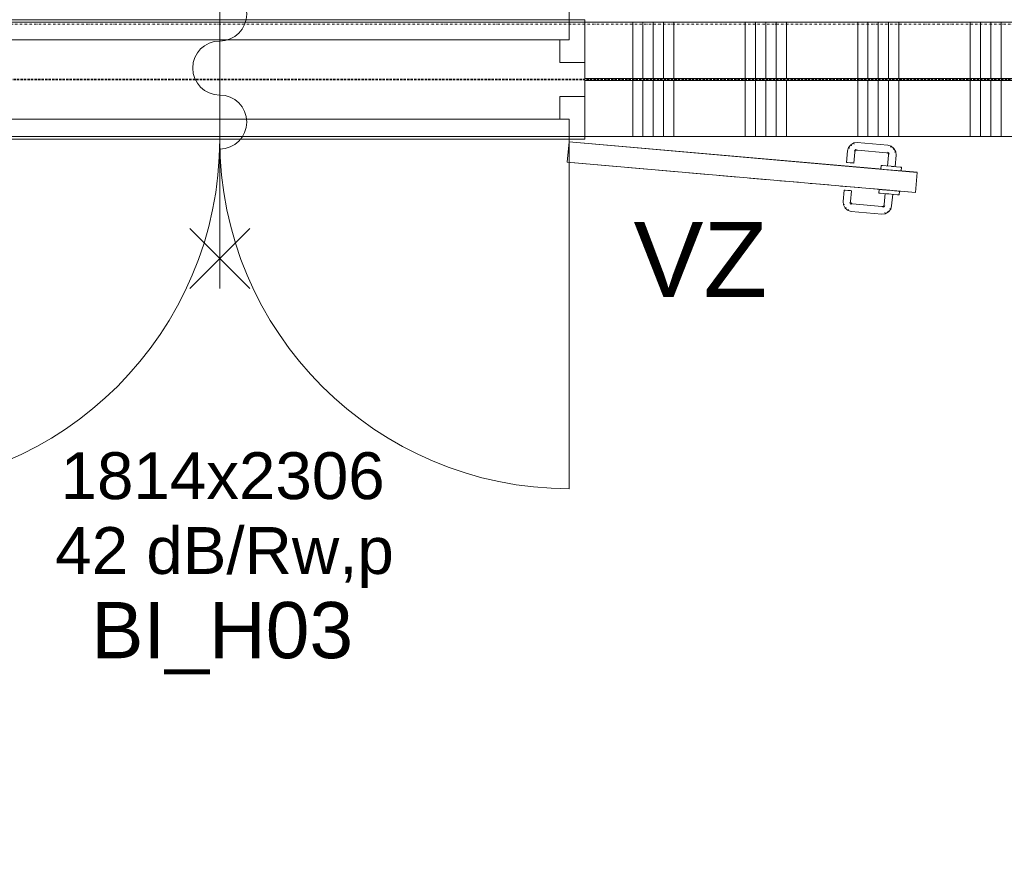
# Model space of a CAD drawing. Extents: x 0 to 92550, y 0 to 59400.
# Tile 19 of 87: x 30994 to 33620, y 25920 to 28162. Entities that reach past the tile are written whole.
import ezdxf
from ezdxf.xclip import XClip

# ---------------------------------------------------------------- set-up
doc = ezdxf.new("R2010")
doc.units = 0
doc.header["$MEASUREMENT"] = 0
doc.header["$XCLIPFRAME"] = 0
for name, pattern in [('Streep-punt fijn', [1251.000023, 626.000023, -312.5, 0, -312.5]), ('Streeplijn grof', [937.5, 625, -312.5]), ('Wipeout_Contour', [100000, 0, -100000])]:
    doc.linetypes.add(name, pattern=pattern)
for name, color, linetype in [('ZZ 22 Binnenwand metal stud', 7, 'Continuous'), ('ZZ 72 Vaste inrichting', 7, 'Continuous'), ('ZZ A Stramien', 7, 'Continuous'), ('ZZ Aankleding 2D tek', 7, 'Continuous'), ('ZZ B Bouwbesluitlijnen', 7, 'Continuous'), ('ZZ Info_tekst Bouwbesluit', 7, 'Continuous'), ('ZZ Zone Gebruiksruimten', 7, 'Continuous')]:
    doc.layers.add(name, color=color, linetype=linetype)
doc.styles.add('GENERATED_STYLE_1', font='arial.ttf')

# ---------------------------------------------------------------- blocks, each defined once
blk = doc.blocks.new('*X26')
at = {"layer": 'ZZ 22 Binnenwand metal stud', "color": 7, "linetype": 'Continuous', "lineweight": 5, "ltscale": 0.01}
for p, q in [((32629.1, 28005), (32629.1, 28155)), ((32656.6, 28005), (32656.6, 28155)), ((32684, 28005), (32684, 28155)), ((32711.4, 28005), (32711.4, 28155)), ((32738.9, 28005), (32738.9, 28155)), ((32929.1, 28005), (32929.1, 28155)), ((32956.6, 28005), (32956.6, 28155)), ((32984, 28005), (32984, 28155)), ((33011.4, 28005), (33011.4, 28155)), ((33038.9, 28005), (33038.9, 28155)), ((33229.1, 28005), (33229.1, 28155)), ((33256.6, 28005), (33256.6, 28155)), ((33284, 28005), (33284, 28155)), ((33311.4, 28005), (33311.4, 28155)), ((33338.9, 28005), (33338.9, 28155)), ((33529.1, 28005), (33529.1, 28155)), ((33556.6, 28005), (33556.6, 28155)), ((33584, 28005), (33584, 28155)), ((33611.4, 28005), (33611.4, 28155))]:
    blk.add_line(p, q, dxfattribs=at)
blk = doc.blocks.new('*X31')
at = {"layer": 'ZZ 22 Binnenwand metal stud', "color": 7, "linetype": 'Continuous', "lineweight": 5, "ltscale": 0.01}
for p, q in [((32629.1, 27898.3), (32629.1, 28000)), ((32656.6, 27898.3), (32656.6, 28000)), ((32684, 27898.3), (32684, 28000)), ((32711.4, 27898.3), (32711.4, 28000)), ((32738.9, 27898.3), (32738.9, 28000)), ((32929.1, 27898.3), (32929.1, 28000)), ((32956.6, 27898.3), (32956.6, 28000)), ((32984, 27898.3), (32984, 28000)), ((33011.4, 27898.3), (33011.4, 28000)), ((33038.9, 27898.3), (33038.9, 28000)), ((33229.1, 27898.3), (33229.1, 28000)), ((33256.6, 27898.3), (33256.6, 28000)), ((33284, 27898.3), (33284, 28000)), ((33311.4, 27898.3), (33311.4, 28000)), ((33338.9, 27898.3), (33338.9, 28000)), ((33529.1, 27898.3), (33529.1, 28000)), ((33556.6, 27898.3), (33556.6, 28000)), ((33584, 27898.3), (33584, 28000)), ((33611.4, 27898.3), (33611.4, 28000)), ((32629.1, 27850), (32629.1, 27898.3)), ((32656.6, 27850), (32656.6, 27898.3)), ((32684, 27850), (32684, 27898.3)), ((32711.4, 27850), (32711.4, 27898.3)), ((32738.9, 27850), (32738.9, 27898.3)), ((32929.1, 27850), (32929.1, 27898.3)), ((32956.6, 27850), (32956.6, 27898.3)), ((32984, 27850), (32984, 27898.3)), ((33011.4, 27850), (33011.4, 27898.3)), ((33038.9, 27850), (33038.9, 27898.3)), ((33229.1, 27850), (33229.1, 27898.3)), ((33256.6, 27850), (33256.6, 27898.3)), ((33284, 27850), (33284, 27898.3)), ((33311.4, 27850), (33311.4, 27898.3)), ((33338.9, 27850), (33338.9, 27898.3)), ((33529.1, 27850), (33529.1, 27898.3)), ((33556.6, 27850), (33556.6, 27898.3)), ((33584, 27850), (33584, 27898.3)), ((33611.4, 27850), (33611.4, 27898.3))]:
    blk.add_line(p, q, dxfattribs=at)
blk = doc.blocks.new('Drawing_1_1', base_point=(5738.9, 6500))
at = {"layer": 'ZZ 22 Binnenwand metal stud', "color": 7, "linetype": 'Continuous', "lineweight": 9, "ltscale": 0.01}
for p, q in [((32459.9, 28162), (32459.9, 29094)), ((31527.9, 27445), (31527.9, 28765)), ((31527.9, 28162), (30595.9, 28162)), ((31527.9, 28108), (31527.9, 28162)), ((31527.9, 28162), (32459.9, 28162)), ((31527.9, 28108), (31527.9, 28162)), ((32459.9, 28108), (32459.9, 28162)), ((32459.9, 28162), (32501.9, 28162)), ((32459.9, 28162), (32459.9, 28108)), ((32501.9, 28162), (32501.9, 28048)), ((30595.9, 28108), (31527.9, 28108)), ((32459.9, 28108), (31527.9, 28108)), ((32434.9, 28048), (32434.9, 28108)), ((32434.9, 28108), (32459.9, 28108)), ((32501.9, 28048), (32434.9, 28048)), ((32434.9, 27957), (32434.9, 27897)), ((32501.9, 27957), (32434.9, 27957)), ((32501.9, 27843), (32501.9, 27957)), ((30595.9, 27897), (31527.9, 27897)), ((31527.9, 27897), (31527.9, 27843)), ((32459.9, 27897), (31527.9, 27897)), ((31527.9, 27897), (31527.9, 27843)), ((32434.9, 27897), (32459.9, 27897)), ((32459.9, 27897), (32459.9, 27843)), ((32459.9, 27843), (32459.9, 27897)), ((31527.9, 27843), (30595.9, 27843)), ((31527.9, 27843), (32459.9, 27843)), ((32459.9, 27843), (32459.9, 26911)), ((32459.9, 27843), (32501.9, 27843)), ((31607.9, 27605), (31447.9, 27445)), ((31447.9, 27605), (31607.9, 27445))]:
    blk.add_line(p, q, dxfattribs=at)
at = {"layer": 'ZZ 22 Binnenwand metal stud', "color": 7, "linetype": 'Continuous', "lineweight": 15, "ltscale": 0.01}
for p, q in [((32501.9, 28155), (32501.9, 28048)), ((32501.9, 28155), (32501.9, 28048)), ((32501.9, 28005), (32501.9, 28155)), ((32501.9, 28048), (32501.9, 28005)), ((40250.9, 28005), (32501.9, 28005)), ((40250.9, 28000), (32501.9, 28000)), ((32501.9, 28000), (32501.9, 27850)), ((32501.9, 27957), (32501.9, 28000)), ((32501.9, 27850), (32501.9, 27957)), ((32501.9, 27850), (32501.9, 27957))]:
    blk.add_line(p, q, dxfattribs=at)
at = {"layer": 'ZZ 22 Binnenwand metal stud', "color": 7, "linetype": 'Continuous', "lineweight": 5, "ltscale": 0.01}
for p, q in [((32501.9, 28005), (32501.9, 28000)), ((32501.9, 28000), (32501.9, 28005))]:
    blk.add_line(p, q, dxfattribs=at)
at = {"layer": 'ZZ 22 Binnenwand metal stud', "color": 7, "linetype": 'Continuous', "lineweight": 15, "ltscale": 0.01, "flags": 128}
for points in [[(40250.9, 28155), (32501.9, 28155)], [(32501.9, 27850), (40250.9, 27850)]]:
    blk.add_lwpolyline(points, dxfattribs=at)
at = {"layer": 'ZZ 22 Binnenwand metal stud', "color": 7, "linetype": 'Continuous', "lineweight": 9, "ltscale": 0.01}
for centre, radius, start, end in [((31527.9, 28177), 72, 270, 90), ((31527.9, 28033), 72, 90, 270), ((31527.9, 27889), 72, 270, 90), ((30595.9, 27843), 932, 270, 0), ((32459.9, 27843), 932, 180, 270)]:
    blk.add_arc(centre, radius, start, end, dxfattribs=at)
at = {"layer": 'ZZ A Stramien', "color": 7, "linetype": 'Streep-punt fijn', "lineweight": 9, "ltscale": 0.01}
blk.add_line((8788.9, 28150), (61238.9, 28150), dxfattribs=at)
at = {"layer": 'ZZ Aankleding 2D tek', "color": 7, "linetype": 'Continuous', "lineweight": 9, "ltscale": 0.01}
for p, q in [((32454.6, 27782.2), (32459.3, 27836)), ((32459.3, 27836.1), (33123, 27778.1)), ((32454.5, 27782.1), (32504.4, 27777.8)), ((32535.5, 27775), (32585.4, 27770.7)), ((32616.6, 27768), (32666.4, 27763.6)), ((32697.6, 27760.9), (32747.4, 27756.5)), ((32778.6, 27753.8), (32828.4, 27749.4)), ((33387.7, 27754.8), (33383, 27701)), ((32859.6, 27746.7), (32909.4, 27742.3)), ((32940.6, 27739.6), (32990.4, 27735.2)), ((33021.6, 27732.5), (33071.4, 27728.2)), ((33102.6, 27725.4), (33118.2, 27724.1)), ((33118.2, 27724.1), (33152.4, 27721.1))]:
    blk.add_line(p, q, dxfattribs=at)
at = {"layer": 'ZZ B Bouwbesluitlijnen', "color": 1, "linetype": 'Streeplijn grof', "lineweight": 35, "ltscale": 0.01, "flags": 128}
for points in [[(28371.4, 28002.5), (50708.9, 28002.5)], [(50708.9, 28002.5), (28371.4, 28002.5)]]:
    blk.add_lwpolyline(points, dxfattribs=at)
at = {"layer": 'ZZ Zone Gebruiksruimten', "color": 255, "linetype": 'Continuous', "lineweight": 0, "ltscale": 0.01, "flags": 128}
for points in [[(17000, 39659.4), (12206.7, 36538.1), (14763.8, 32611.2), (14833.4, 32656.5), (20245.5, 24345.3), (20175.9, 24300), (20808.1, 23329.2), (28218.9, 28155), (34488.9, 28155), (34488.9, 35720), (20523.9, 35720), (20523.9, 36470), (18473.9, 36470), (18473.9, 38530), (17735.5, 38530)], [(44953.9, 27850), (28582.9, 27850), (28582.9, 11845), (44953.9, 11845)]]:
    blk.add_lwpolyline(points, close=True, dxfattribs=at)
at = {"layer": 'ZZ 72 Vaste inrichting', "color": 7, "linetype": 'Continuous', "lineweight": 25, "ltscale": 0.01}
for name in ['*X26', '*X31']:
    blk.add_blockref(name, (0, 0), dxfattribs=at)
at = {"layer": 'ZZ 22 Binnenwand metal stud', "color": 7, "linetype": 'Continuous', "lineweight": 5, "attachment_point": 7, "style": 'GENERATED_STYLE_1'}
for s, insert, char_height in [('\\A1;{\\pql;\\fArial|b0|i0|c0|p0;\\W1.000000;1814x2306}', (31103.6, 26881.4), 125), ('\\A1;{\\pql;\\fArial|b0|i0|c0|p0;\\W1.000000;42 dB/Rw,p}', (31089.5, 26645.9), 125), ('\\A1;{\\pql;\\fArial|b0|i0|c0|p0;\\W1.000000;BI_H03}', (31184.8, 26415.5), 150)]:
    blk.add_mtext(s, dxfattribs=dict(at, insert=insert, char_height=char_height))
at = {"layer": 'ZZ Info_tekst Bouwbesluit', "color": 7, "linetype": 'Continuous', "lineweight": 5, "insert": (32809.9, 27522.4), "char_height": 200, "attachment_point": 5, "style": 'GENERATED_STYLE_1'}
blk.add_mtext('\\A1;{\\pqc;\\fArial|b0|i0|c0|p0;\\W1.000000;VZ}', dxfattribs=at)
at = {"color": 254, "linetype": 'Wipeout_Contour', "lineweight": 0, "ltscale": 173413.306689}
blk.add_wipeout([(33291.1, 27763.4), (33294.7, 27763), (33295.5, 27772.8), (33291.9, 27773.1)], dxfattribs=at).dxf.layer = 'ZZ Aankleding 2D tek'
at = {"color": 254, "linetype": 'Wipeout_Contour', "lineweight": 0, "ltscale": 173503.943007}
blk.add_wipeout([(33332.3, 27769.6), (33318.8, 27770.8), (33318, 27761), (33331.4, 27759.8)], dxfattribs=at).dxf.layer = 'ZZ Aankleding 2D tek'
at = {"color": 254, "linetype": 'Wipeout_Contour', "lineweight": 0, "ltscale": 173232.921727}
blk.add_wipeout([(33285.5, 27699.6), (33289.1, 27699.3), (33290, 27709), (33286.4, 27709.4)], dxfattribs=at).dxf.layer = 'ZZ Aankleding 2D tek'
at = {"color": 254, "linetype": 'Wipeout_Contour', "lineweight": 0, "ltscale": 173323.652373}
blk.add_wipeout([(33325.9, 27696.1), (33326.7, 27705.8), (33313.3, 27707), (33312.4, 27697.2)], dxfattribs=at).dxf.layer = 'ZZ Aankleding 2D tek'
at = {"color": 254, "linetype": 'Wipeout_Contour', "lineweight": 0, "ltscale": 173432.456725}
blk.add_wipeout([(33295.5, 27772.8), (33294.7, 27763), (33304.5, 27762.2), (33305.4, 27771.9)], dxfattribs=at).dxf.layer = 'ZZ Aankleding 2D tek'
at = {"color": 254, "linetype": 'Wipeout_Contour', "lineweight": 0, "ltscale": 173537.129124}
blk.add_wipeout([(33331.4, 27759.8), (33341.3, 27759), (33342.1, 27768.7), (33332.3, 27769.6)], dxfattribs=at).dxf.layer = 'ZZ Aankleding 2D tek'
at = {"color": 254, "linetype": 'Wipeout_Contour', "lineweight": 0, "ltscale": 173252.091703}
blk.add_wipeout([(33290, 27709), (33289.1, 27699.3), (33299, 27698.4), (33299.8, 27708.2)], dxfattribs=at).dxf.layer = 'ZZ Aankleding 2D tek'
at = {"color": 254, "linetype": 'Wipeout_Contour', "lineweight": 0, "ltscale": 173356.873004}
blk.add_wipeout([(33325.9, 27696.1), (33335.7, 27695.2), (33336.6, 27705), (33326.7, 27705.8)], dxfattribs=at).dxf.layer = 'ZZ Aankleding 2D tek'
at = {"layer": 'ZZ Aankleding 2D tek', "color": 7, "linetype": 'Continuous', "lineweight": 9, "ltscale": 0.01}
for p, q in [((33291.1, 27763.4), (33291.1, 27763.3)), ((33285.5, 27699.5), (33285.5, 27699.6))]:
    blk.add_line(p, q, dxfattribs=at)
at = {"color": 254, "linetype": 'Wipeout_Contour', "lineweight": 0, "ltscale": 173465.630249}
blk.add_wipeout([(33318.8, 27770.8), (33305.4, 27771.9), (33304.5, 27762.2), (33318, 27761)], dxfattribs=at).dxf.layer = 'ZZ Aankleding 2D tek'
at = {"color": 254, "linetype": 'Wipeout_Contour', "lineweight": 0, "ltscale": 173556.291839}
blk.add_wipeout([(33341.3, 27759), (33344.9, 27758.6), (33345.7, 27768.4), (33342.1, 27768.7)], dxfattribs=at).dxf.layer = 'ZZ Aankleding 2D tek'
at = {"color": 254, "linetype": 'Wipeout_Contour', "lineweight": 0, "ltscale": 173285.299752}
blk.add_wipeout([(33299.8, 27708.2), (33299, 27698.4), (33312.4, 27697.2), (33313.3, 27707)], dxfattribs=at).dxf.layer = 'ZZ Aankleding 2D tek'
at = {"color": 254, "linetype": 'Wipeout_Contour', "lineweight": 0, "ltscale": 173376.055643}
blk.add_wipeout([(33336.6, 27705), (33335.7, 27695.2), (33339.3, 27694.9), (33340.2, 27704.7)], dxfattribs=at).dxf.layer = 'ZZ Aankleding 2D tek'
at = {"layer": 'ZZ Aankleding 2D tek', "color": 7, "linetype": 'Continuous', "lineweight": 9, "ltscale": 0.01}
for p, q in [((33291.9, 27773.1), (33291.1, 27763.4)), ((33292, 27773.2), (33291.9, 27773.1)), ((33292, 27773.2), (33295.6, 27772.9)), ((33345.7, 27768.4), (33344.9, 27758.6)), ((33344.9, 27758.6), (33344.9, 27758.5)), ((33345.7, 27768.5), (33345.7, 27768.4)), ((33285.5, 27699.6), (33286.4, 27709.4)), ((33286.4, 27709.4), (33286.4, 27709.5)), ((33339.3, 27694.9), (33340.2, 27704.7)), ((33340.2, 27704.7), (33340.2, 27704.8)), ((33335.7, 27695.1), (33339.3, 27694.8)), ((33339.3, 27694.8), (33339.3, 27694.9))]:
    blk.add_line(p, q, dxfattribs=at)
at = {"color": 254, "linetype": 'Wipeout_Contour', "lineweight": 0, "ltscale": 173515.783926}
blk.add_wipeout([(33311.4, 27800.6), (33308.9, 27771.7), (33311.8, 27771.5), (33314.4, 27800.7)], dxfattribs=at).dxf.layer = 'ZZ Aankleding 2D tek'
at = {"color": 254, "linetype": 'Wipeout_Contour', "lineweight": 0, "ltscale": 173225.108593}
blk.add_wipeout([(33299.9, 27669.1), (33302.8, 27668.6), (33305.4, 27697.8), (33302.4, 27698)], dxfattribs=at).dxf.layer = 'ZZ Aankleding 2D tek'
at = {"layer": 'ZZ Aankleding 2D tek', "color": 7, "linetype": 'Continuous', "lineweight": 9, "ltscale": 0.01}
blk.add_line((33285.5, 27699.5), (33289.1, 27699.2), dxfattribs=at)
at = {"color": 254, "linetype": 'Wipeout_Contour', "lineweight": 0, "ltscale": 173530.670498}
blk.add_wipeout([(33314.4, 27800.7), (33311.8, 27771.5), (33318.8, 27770.9), (33321.5, 27800.7)], dxfattribs=at).dxf.layer = 'ZZ Aankleding 2D tek'
at = {"color": 254, "linetype": 'Wipeout_Contour', "lineweight": 0, "ltscale": 173238.633155}
blk.add_wipeout([(33302.8, 27668.6), (33309.8, 27667.3), (33312.4, 27697.1), (33305.4, 27697.8)], dxfattribs=at).dxf.layer = 'ZZ Aankleding 2D tek'
at = {"layer": 'ZZ Aankleding 2D tek', "color": 7, "linetype": 'Continuous', "lineweight": 9, "ltscale": 0.01}
blk.add_line((33295.6, 27772.9), (33305.4, 27772), dxfattribs=at)
at = {"color": 254, "linetype": 'Wipeout_Contour', "lineweight": 0, "ltscale": 173551.713386}
blk.add_wipeout([(33321.5, 27800.7), (33318.8, 27770.9), (33325.9, 27770.2), (33328.6, 27800.8)], dxfattribs=at).dxf.layer = 'ZZ Aankleding 2D tek'
at = {"color": 254, "linetype": 'Wipeout_Contour', "lineweight": 0, "ltscale": 173257.747797}
blk.add_wipeout([(33312.4, 27697.1), (33309.8, 27667.3), (33316.8, 27665.9), (33319.4, 27696.5)], dxfattribs=at).dxf.layer = 'ZZ Aankleding 2D tek'
at = {"layer": 'ZZ Aankleding 2D tek', "color": 7, "linetype": 'Continuous', "lineweight": 9, "ltscale": 0.01}
blk.add_line((33289.1, 27699.2), (33298.9, 27698.3), dxfattribs=at)
at = {"color": 254, "linetype": 'Wipeout_Contour', "lineweight": 0, "ltscale": 173566.586306}
blk.add_wipeout([(33328.6, 27800.8), (33325.9, 27770.2), (33328.8, 27770), (33331.5, 27800.9)], dxfattribs=at).dxf.layer = 'ZZ Aankleding 2D tek'
at = {"color": 254, "linetype": 'Wipeout_Contour', "lineweight": 0, "ltscale": 173271.255835}
blk.add_wipeout([(33319.4, 27696.5), (33316.8, 27665.9), (33319.7, 27665.4), (33322.4, 27696.3)], dxfattribs=at).dxf.layer = 'ZZ Aankleding 2D tek'
at = {"color": 254, "linetype": 'Wipeout_Contour', "lineweight": 0, "ltscale": 173178.738579}
blk.add_wipeout([(33299.9, 27669.1), (33299.1, 27666.3), (33301.8, 27665), (33302.8, 27668.6)], dxfattribs=at).dxf.layer = 'ZZ Aankleding 2D tek'
at = {"layer": 'ZZ Aankleding 2D tek', "color": 7, "linetype": 'Continuous', "lineweight": 9, "ltscale": 0.01}
for p, q in [((33305.4, 27772), (33318.8, 27770.9)), ((33318.8, 27770.9), (33332.3, 27769.7)), ((33332.3, 27769.7), (33342.1, 27768.8)), ((33342.1, 27768.8), (33345.7, 27768.5)), ((33264.6, 27711.3), (33314.5, 27706.9)), ((33333.1, 27705.3), (33383, 27700.9)), ((33298.9, 27698.3), (33312.4, 27697.1)), ((33312.4, 27697.1), (33325.8, 27696)), ((33325.8, 27696), (33335.7, 27695.1))]:
    blk.add_line(p, q, dxfattribs=at)
at = {"color": 254, "linetype": 'Wipeout_Contour', "lineweight": 0, "ltscale": 173560.435026}
blk.add_wipeout([(33311.1, 27803.5), (33311.4, 27800.6), (33314.4, 27800.7), (33313.9, 27804.4)], dxfattribs=at).dxf.layer = 'ZZ Aankleding 2D tek'
at = {"color": 254, "linetype": 'Wipeout_Contour', "lineweight": 0, "ltscale": 173189.162685}
blk.add_wipeout([(33301.8, 27665), (33308.1, 27661.6), (33309.8, 27667.3), (33302.8, 27668.6)], dxfattribs=at).dxf.layer = 'ZZ Aankleding 2D tek'
at = {"color": 254, "linetype": 'Wipeout_Contour', "lineweight": 0, "ltscale": 173577.571453}
blk.add_wipeout([(33320.8, 27806.6), (33313.9, 27804.4), (33314.4, 27800.7), (33321.5, 27800.7)], dxfattribs=at).dxf.layer = 'ZZ Aankleding 2D tek'
at = {"color": 254, "linetype": 'Wipeout_Contour', "lineweight": 0, "ltscale": 173203.772367}
blk.add_wipeout([(33309.8, 27667.3), (33308.1, 27661.6), (33314.5, 27658.3), (33316.8, 27665.9)], dxfattribs=at).dxf.layer = 'ZZ Aankleding 2D tek'
at = {"color": 254, "linetype": 'Wipeout_Contour', "lineweight": 0, "ltscale": 173601.976891}
blk.add_wipeout([(33320.8, 27806.6), (33321.5, 27800.7), (33328.6, 27800.8), (33327.7, 27808.7)], dxfattribs=at).dxf.layer = 'ZZ Aankleding 2D tek'
at = {"color": 254, "linetype": 'Wipeout_Contour', "lineweight": 0, "ltscale": 173214.036403}
blk.add_wipeout([(33316.8, 27665.9), (33314.5, 27658.3), (33317.2, 27656.9), (33319.7, 27665.4)], dxfattribs=at).dxf.layer = 'ZZ Aankleding 2D tek'
at = {"color": 254, "linetype": 'Wipeout_Contour', "lineweight": 0, "ltscale": 173565.105353}
blk.add_wipeout([(33310.2, 27805.1), (33311.1, 27803.5), (33313.9, 27804.4), (33312.5, 27807.1)], dxfattribs=at).dxf.layer = 'ZZ Aankleding 2D tek'
at = {"color": 254, "linetype": 'Wipeout_Contour', "lineweight": 0, "ltscale": 173619.29438}
blk.add_wipeout([(33330.5, 27809.6), (33327.7, 27808.7), (33328.6, 27800.8), (33331.5, 27800.9)], dxfattribs=at).dxf.layer = 'ZZ Aankleding 2D tek'
at = {"color": 254, "linetype": 'Wipeout_Contour', "lineweight": 0, "ltscale": 173168.552262}
blk.add_wipeout([(33299.1, 27666.3), (33297.9, 27664.9), (33299.8, 27662.6), (33301.8, 27665)], dxfattribs=at).dxf.layer = 'ZZ Aankleding 2D tek'
at = {"color": 254, "linetype": 'Wipeout_Contour', "lineweight": 0, "ltscale": 173584.708359}
blk.add_wipeout([(33318, 27811.7), (33312.5, 27807.1), (33313.9, 27804.4), (33320.8, 27806.6)], dxfattribs=at).dxf.layer = 'ZZ Aankleding 2D tek'
at = {"color": 254, "linetype": 'Wipeout_Contour', "lineweight": 0, "ltscale": 173172.590899}
blk.add_wipeout([(33299.8, 27662.6), (33304.5, 27657.1), (33308.1, 27661.6), (33301.8, 27665)], dxfattribs=at).dxf.layer = 'ZZ Aankleding 2D tek'
at = {"color": 254, "linetype": 'Wipeout_Contour', "lineweight": 0, "ltscale": 173612.501219}
blk.add_wipeout([(33323.5, 27816.3), (33318, 27811.7), (33320.8, 27806.6), (33327.7, 27808.7)], dxfattribs=at).dxf.layer = 'ZZ Aankleding 2D tek'
at = {"color": 254, "linetype": 'Wipeout_Contour', "lineweight": 0, "ltscale": 173178.18294}
blk.add_wipeout([(33308.1, 27661.6), (33304.5, 27657.1), (33309.1, 27651.5), (33314.5, 27658.3)], dxfattribs=at).dxf.layer = 'ZZ Aankleding 2D tek'
at = {"color": 254, "linetype": 'Wipeout_Contour', "lineweight": 0, "ltscale": 173632.174786}
blk.add_wipeout([(33325.8, 27818.2), (33323.5, 27816.3), (33327.7, 27808.7), (33330.5, 27809.6)], dxfattribs=at).dxf.layer = 'ZZ Aankleding 2D tek'
at = {"color": 254, "linetype": 'Wipeout_Contour', "lineweight": 0, "ltscale": 173182.046988}
blk.add_wipeout([(33314.5, 27658.3), (33309.1, 27651.5), (33311, 27649.3), (33317.2, 27656.9)], dxfattribs=at).dxf.layer = 'ZZ Aankleding 2D tek'
at = {"color": 254, "linetype": 'Wipeout_Contour', "lineweight": 0, "ltscale": 173565.213357}
blk.add_wipeout([(33310.1, 27809), (33308.7, 27806.3), (33310.2, 27805.1), (33312.5, 27807.1)], dxfattribs=at).dxf.layer = 'ZZ Aankleding 2D tek'
at = {"color": 254, "linetype": 'Wipeout_Contour', "lineweight": 0, "ltscale": 173158.927392}
blk.add_wipeout([(33297.9, 27664.9), (33296.3, 27664), (33297.2, 27661.1), (33299.8, 27662.6)], dxfattribs=at).dxf.layer = 'ZZ Aankleding 2D tek'
at = {"color": 254, "linetype": 'Wipeout_Contour', "lineweight": 0, "ltscale": 173584.832879}
blk.add_wipeout([(33310.1, 27809), (33312.5, 27807.1), (33318, 27811.7), (33313.4, 27815.4)], dxfattribs=at).dxf.layer = 'ZZ Aankleding 2D tek'
at = {"color": 254, "linetype": 'Wipeout_Contour', "lineweight": 0, "ltscale": 173155.170855}
blk.add_wipeout([(33297.2, 27661.1), (33299.4, 27654.3), (33304.5, 27657.1), (33299.8, 27662.6)], dxfattribs=at).dxf.layer = 'ZZ Aankleding 2D tek'
at = {"color": 254, "linetype": 'Wipeout_Contour', "lineweight": 0, "ltscale": 173612.537517}
blk.add_wipeout([(33316.8, 27821.8), (33313.4, 27815.4), (33318, 27811.7), (33323.5, 27816.3)], dxfattribs=at).dxf.layer = 'ZZ Aankleding 2D tek'
at = {"color": 254, "linetype": 'Wipeout_Contour', "lineweight": 0, "ltscale": 173149.714202}
blk.add_wipeout([(33299.4, 27654.3), (33301.5, 27647.4), (33309.1, 27651.5), (33304.5, 27657.1)], dxfattribs=at).dxf.layer = 'ZZ Aankleding 2D tek'
at = {"layer": 'ZZ Aankleding 2D tek', "color": 7, "linetype": 'Continuous', "lineweight": 9, "ltscale": 0.01}
for p, q in [((33328.8, 27770), (33331.5, 27800.9)), ((33322.4, 27696.3), (33319.7, 27665.4))]:
    blk.add_line(p, q, dxfattribs=at)
at = {"color": 254, "linetype": 'Wipeout_Contour', "lineweight": 0, "ltscale": 173632.108328}
blk.add_wipeout([(33318.2, 27824.4), (33316.8, 27821.8), (33323.5, 27816.3), (33325.8, 27818.2)], dxfattribs=at).dxf.layer = 'ZZ Aankleding 2D tek'
at = {"color": 254, "linetype": 'Wipeout_Contour', "lineweight": 0, "ltscale": 173145.764817}
blk.add_wipeout([(33309.1, 27651.5), (33301.5, 27647.4), (33302.4, 27644.5), (33311, 27649.3)], dxfattribs=at).dxf.layer = 'ZZ Aankleding 2D tek'
at = {"layer": 'ZZ Aankleding 2D tek', "color": 7, "linetype": 'Continuous', "lineweight": 9, "ltscale": 0.01}
blk.add_line((33319.7, 27665.4), (33317.2, 27656.9), dxfattribs=at)
at = {"color": 254, "linetype": 'Wipeout_Contour', "lineweight": 0, "ltscale": 173560.59517}
blk.add_wipeout([(33306.5, 27810), (33306, 27807.1), (33308.7, 27806.3), (33310.1, 27809)], dxfattribs=at).dxf.layer = 'ZZ Aankleding 2D tek'
at = {"color": 254, "linetype": 'Wipeout_Contour', "lineweight": 0, "ltscale": 173148.453505}
blk.add_wipeout([(33296.3, 27664), (33293.4, 27663.7), (33293.5, 27660.7), (33297.2, 27661.1)], dxfattribs=at).dxf.layer = 'ZZ Aankleding 2D tek'
at = {"color": 254, "linetype": 'Wipeout_Contour', "lineweight": 0, "ltscale": 173577.821407}
blk.add_wipeout([(33307.8, 27817), (33306.5, 27810), (33310.1, 27809), (33313.4, 27815.4)], dxfattribs=at).dxf.layer = 'ZZ Aankleding 2D tek'
at = {"color": 254, "linetype": 'Wipeout_Contour', "lineweight": 0, "ltscale": 173138.358669}
blk.add_wipeout([(33297.2, 27661.1), (33293.5, 27660.7), (33293.5, 27653.6), (33299.4, 27654.3)], dxfattribs=at).dxf.layer = 'ZZ Aankleding 2D tek'
at = {"color": 254, "linetype": 'Wipeout_Contour', "lineweight": 0, "ltscale": 173602.046175}
blk.add_wipeout([(33309.1, 27824), (33307.8, 27817), (33313.4, 27815.4), (33316.8, 27821.8)], dxfattribs=at).dxf.layer = 'ZZ Aankleding 2D tek'
at = {"color": 254, "linetype": 'Wipeout_Contour', "lineweight": 0, "ltscale": 173123.876546}
blk.add_wipeout([(33299.4, 27654.3), (33293.5, 27653.6), (33293.6, 27646.5), (33301.5, 27647.4)], dxfattribs=at).dxf.layer = 'ZZ Aankleding 2D tek'
at = {"color": 254, "linetype": 'Wipeout_Contour', "lineweight": 0, "ltscale": 173619.121031}
blk.add_wipeout([(33309.7, 27826.9), (33309.1, 27824), (33316.8, 27821.8), (33318.2, 27824.4)], dxfattribs=at).dxf.layer = 'ZZ Aankleding 2D tek'
at = {"color": 254, "linetype": 'Wipeout_Contour', "lineweight": 0, "ltscale": 173031.501106}
blk.add_wipeout([(33215.1, 27667.6), (33293.5, 27660.7), (33293.4, 27663.7), (33215.7, 27670.5)], dxfattribs=at).dxf.layer = 'ZZ Aankleding 2D tek'
at = {"color": 254, "linetype": 'Wipeout_Contour', "lineweight": 0, "ltscale": 173113.560043}
blk.add_wipeout([(33293.6, 27646.5), (33293.6, 27643.6), (33302.4, 27644.5), (33301.5, 27647.4)], dxfattribs=at).dxf.layer = 'ZZ Aankleding 2D tek'
at = {"layer": 'ZZ Aankleding 2D tek', "color": 7, "linetype": 'Continuous', "lineweight": 9, "ltscale": 0.01}
for p, q in [((33323.5, 27816.3), (33325.8, 27818.2)), ((33330.5, 27809.6), (33325.8, 27818.2)), ((33327.7, 27808.7), (33330.5, 27809.6)), ((33331.5, 27800.9), (33330.5, 27809.6)), ((33309.1, 27651.5), (33311, 27649.3)), ((33317.2, 27656.9), (33311, 27649.3)), ((33314.5, 27658.3), (33317.2, 27656.9))]:
    blk.add_line(p, q, dxfattribs=at)
at = {"color": 254, "linetype": 'Wipeout_Contour', "lineweight": 0, "ltscale": 173445.827969}
blk.add_wipeout([(33228.2, 27816.9), (33228.2, 27813.9), (33306, 27807.1), (33306.5, 27810)], dxfattribs=at).dxf.layer = 'ZZ Aankleding 2D tek'
at = {"color": 254, "linetype": 'Wipeout_Contour', "lineweight": 0, "ltscale": 173017.415606}
blk.add_wipeout([(33213.8, 27660.6), (33293.5, 27653.6), (33293.5, 27660.7), (33215.1, 27667.6)], dxfattribs=at).dxf.layer = 'ZZ Aankleding 2D tek'
at = {"color": 254, "linetype": 'Wipeout_Contour', "lineweight": 0, "ltscale": 173459.950537}
blk.add_wipeout([(33307.8, 27817), (33228.1, 27824), (33228.2, 27816.9), (33306.5, 27810)], dxfattribs=at).dxf.layer = 'ZZ Aankleding 2D tek'
at = {"color": 254, "linetype": 'Wipeout_Contour', "lineweight": 0, "ltscale": 172997.504375}
blk.add_wipeout([(33212.5, 27653.6), (33293.6, 27646.5), (33293.5, 27653.6), (33213.8, 27660.6)], dxfattribs=at).dxf.layer = 'ZZ Aankleding 2D tek'
at = {"layer": 'ZZ Aankleding 2D tek', "color": 7, "linetype": 'Continuous', "lineweight": 9, "ltscale": 0.01}
for p, q in [((33308.9, 27771.7), (33311.4, 27800.6)), ((33311.4, 27800.6), (33311.1, 27803.5)), ((33302.4, 27698), (33299.9, 27669.1))]:
    blk.add_line(p, q, dxfattribs=at)
at = {"color": 254, "linetype": 'Wipeout_Contour', "lineweight": 0, "ltscale": 173479.918184}
blk.add_wipeout([(33309.1, 27824), (33228.1, 27831.1), (33228.1, 27824), (33307.8, 27817)], dxfattribs=at).dxf.layer = 'ZZ Aankleding 2D tek'
at = {"color": 254, "linetype": 'Wipeout_Contour', "lineweight": 0, "ltscale": 172916.462613}
blk.add_wipeout([(33211.5, 27668.6), (33215.1, 27667.6), (33215.7, 27670.5), (33212.9, 27671.3)], dxfattribs=at).dxf.layer = 'ZZ Aankleding 2D tek'
at = {"color": 254, "linetype": 'Wipeout_Contour', "lineweight": 0, "ltscale": 172983.430883}
blk.add_wipeout([(33212, 27650.7), (33293.6, 27643.6), (33293.6, 27646.5), (33212.5, 27653.6)], dxfattribs=at).dxf.layer = 'ZZ Aankleding 2D tek'
at = {"layer": 'ZZ Aankleding 2D tek', "color": 7, "linetype": 'Continuous', "lineweight": 9, "ltscale": 0.01}
for p, q in [((33308.7, 27806.3), (33306, 27807.1)), ((33308.7, 27806.3), (33310.1, 27809)), ((33310.2, 27805.1), (33308.7, 27806.3)), ((33310.2, 27805.1), (33312.5, 27807.1)), ((33311.1, 27803.5), (33310.2, 27805.1)), ((33311.1, 27803.5), (33313.9, 27804.4)), ((33296.3, 27664), (33293.4, 27663.7)), ((33297.9, 27664.9), (33296.3, 27664)), ((33296.3, 27664), (33297.2, 27661.1)), ((33299.1, 27666.3), (33297.9, 27664.9)), ((33297.9, 27664.9), (33299.8, 27662.6)), ((33299.9, 27669.1), (33299.1, 27666.3)), ((33299.1, 27666.3), (33301.8, 27665)), ((33311, 27649.3), (33302.4, 27644.5)), ((33302.4, 27644.5), (33293.6, 27643.6)), ((33301.5, 27647.4), (33302.4, 27644.5))]:
    blk.add_line(p, q, dxfattribs=at)
at = {"color": 254, "linetype": 'Wipeout_Contour', "lineweight": 0, "ltscale": 173494.034401}
blk.add_wipeout([(33228, 27834), (33228.1, 27831.1), (33309.1, 27824), (33309.7, 27826.9)], dxfattribs=at).dxf.layer = 'ZZ Aankleding 2D tek'
at = {"color": 254, "linetype": 'Wipeout_Contour', "lineweight": 0, "ltscale": 172899.248298}
blk.add_wipeout([(33208.2, 27662.2), (33213.8, 27660.6), (33215.1, 27667.6), (33211.5, 27668.6)], dxfattribs=at).dxf.layer = 'ZZ Aankleding 2D tek'
at = {"layer": 'ZZ Aankleding 2D tek', "color": 7, "linetype": 'Continuous', "lineweight": 9, "ltscale": 0.01}
for p, q in [((33318.2, 27824.4), (33309.7, 27826.9)), ((33316.8, 27821.8), (33318.2, 27824.4)), ((33325.8, 27818.2), (33318.2, 27824.4))]:
    blk.add_line(p, q, dxfattribs=at)
at = {"color": 254, "linetype": 'Wipeout_Contour', "lineweight": 0, "ltscale": 173329.155927}
blk.add_wipeout([(33224.5, 27816.5), (33225.4, 27813.6), (33228.2, 27813.9), (33228.2, 27816.9)], dxfattribs=at).dxf.layer = 'ZZ Aankleding 2D tek'
at = {"color": 254, "linetype": 'Wipeout_Contour', "lineweight": 0, "ltscale": 172875.042463}
blk.add_wipeout([(33204.9, 27655.8), (33212.5, 27653.6), (33213.8, 27660.6), (33208.2, 27662.2)], dxfattribs=at).dxf.layer = 'ZZ Aankleding 2D tek'
at = {"color": 254, "linetype": 'Wipeout_Contour', "lineweight": 0, "ltscale": 173339.317608}
blk.add_wipeout([(33228.1, 27824), (33222.3, 27823.3), (33224.5, 27816.5), (33228.2, 27816.9)], dxfattribs=at).dxf.layer = 'ZZ Aankleding 2D tek'
at = {"color": 254, "linetype": 'Wipeout_Contour', "lineweight": 0, "ltscale": 172857.982512}
blk.add_wipeout([(33203.5, 27653.2), (33212, 27650.7), (33212.5, 27653.6), (33204.9, 27655.8)], dxfattribs=at).dxf.layer = 'ZZ Aankleding 2D tek'
at = {"color": 254, "linetype": 'Wipeout_Contour', "lineweight": 0, "ltscale": 173353.898607}
blk.add_wipeout([(33220.1, 27830.2), (33222.3, 27823.3), (33228.1, 27824), (33228.1, 27831.1)], dxfattribs=at).dxf.layer = 'ZZ Aankleding 2D tek'
at = {"color": 254, "linetype": 'Wipeout_Contour', "lineweight": 0, "ltscale": 172911.833875}
blk.add_wipeout([(33209.2, 27670.5), (33211.5, 27668.6), (33212.9, 27671.3), (33211.5, 27672.4)], dxfattribs=at).dxf.layer = 'ZZ Aankleding 2D tek'
at = {"color": 254, "linetype": 'Wipeout_Contour', "lineweight": 0, "ltscale": 173364.288265}
blk.add_wipeout([(33219.2, 27833.1), (33220.1, 27830.2), (33228.1, 27831.1), (33228, 27834)], dxfattribs=at).dxf.layer = 'ZZ Aankleding 2D tek'
at = {"color": 254, "linetype": 'Wipeout_Contour', "lineweight": 0, "ltscale": 173318.699121}
blk.add_wipeout([(33224.5, 27816.5), (33221.8, 27815), (33223.7, 27812.7), (33225.4, 27813.6)], dxfattribs=at).dxf.layer = 'ZZ Aankleding 2D tek'
at = {"color": 254, "linetype": 'Wipeout_Contour', "lineweight": 0, "ltscale": 172892.218441}
blk.add_wipeout([(33203.7, 27665.9), (33208.2, 27662.2), (33211.5, 27668.6), (33209.2, 27670.5)], dxfattribs=at).dxf.layer = 'ZZ Aankleding 2D tek'
at = {"color": 254, "linetype": 'Wipeout_Contour', "lineweight": 0, "ltscale": 173322.532926}
blk.add_wipeout([(33222.3, 27823.3), (33217.2, 27820.5), (33221.8, 27815), (33224.5, 27816.5)], dxfattribs=at).dxf.layer = 'ZZ Aankleding 2D tek'
at = {"color": 254, "linetype": 'Wipeout_Contour', "lineweight": 0, "ltscale": 172864.520272}
blk.add_wipeout([(33198.1, 27661.3), (33204.9, 27655.8), (33208.2, 27662.2), (33203.7, 27665.9)], dxfattribs=at).dxf.layer = 'ZZ Aankleding 2D tek'
at = {"color": 254, "linetype": 'Wipeout_Contour', "lineweight": 0, "ltscale": 173328.105006}
blk.add_wipeout([(33220.1, 27830.2), (33212.5, 27826), (33217.2, 27820.5), (33222.3, 27823.3)], dxfattribs=at).dxf.layer = 'ZZ Aankleding 2D tek'
at = {"color": 254, "linetype": 'Wipeout_Contour', "lineweight": 0, "ltscale": 172844.954621}
blk.add_wipeout([(33195.8, 27659.3), (33203.5, 27653.2), (33204.9, 27655.8), (33198.1, 27661.3)], dxfattribs=at).dxf.layer = 'ZZ Aankleding 2D tek'
at = {"color": 254, "linetype": 'Wipeout_Contour', "lineweight": 0, "ltscale": 173332.140479}
blk.add_wipeout([(33210.6, 27828.3), (33212.5, 27826), (33220.1, 27830.2), (33219.2, 27833.1)], dxfattribs=at).dxf.layer = 'ZZ Aankleding 2D tek'
at = {"color": 254, "linetype": 'Wipeout_Contour', "lineweight": 0, "ltscale": 172911.933288}
blk.add_wipeout([(33207.7, 27673.2), (33209.2, 27670.5), (33211.5, 27672.4), (33210.6, 27674.1)], dxfattribs=at).dxf.layer = 'ZZ Aankleding 2D tek'
at = {"color": 254, "linetype": 'Wipeout_Contour', "lineweight": 0, "ltscale": 173309.073627}
blk.add_wipeout([(33221.8, 27815), (33219.9, 27812.6), (33222.6, 27811.2), (33223.7, 27812.7)], dxfattribs=at).dxf.layer = 'ZZ Aankleding 2D tek'
at = {"color": 254, "linetype": 'Wipeout_Contour', "lineweight": 0, "ltscale": 172892.327409}
blk.add_wipeout([(33207.7, 27673.2), (33200.8, 27671), (33203.7, 27665.9), (33209.2, 27670.5)], dxfattribs=at).dxf.layer = 'ZZ Aankleding 2D tek'
at = {"color": 254, "linetype": 'Wipeout_Contour', "lineweight": 0, "ltscale": 173305.112024}
blk.add_wipeout([(33217.2, 27820.5), (33213.5, 27816), (33219.9, 27812.6), (33221.8, 27815)], dxfattribs=at).dxf.layer = 'ZZ Aankleding 2D tek'
at = {"color": 254, "linetype": 'Wipeout_Contour', "lineweight": 0, "ltscale": 172864.531164}
blk.add_wipeout([(33194, 27668.9), (33198.1, 27661.3), (33203.7, 27665.9), (33200.8, 27671)], dxfattribs=at).dxf.layer = 'ZZ Aankleding 2D tek'
at = {"layer": 'ZZ Aankleding 2D tek', "color": 7, "linetype": 'Continuous', "lineweight": 9, "ltscale": 0.01}
blk.add_line((33293.6, 27643.6), (33212, 27650.7), dxfattribs=at)
at = {"color": 254, "linetype": 'Wipeout_Contour', "lineweight": 0, "ltscale": 173299.635432}
blk.add_wipeout([(33212.5, 27826), (33207.1, 27819.3), (33213.5, 27816), (33217.2, 27820.5)], dxfattribs=at).dxf.layer = 'ZZ Aankleding 2D tek'
at = {"color": 254, "linetype": 'Wipeout_Contour', "lineweight": 0, "ltscale": 172844.855732}
blk.add_wipeout([(33191.1, 27668), (33195.8, 27659.3), (33198.1, 27661.3), (33194, 27668.9)], dxfattribs=at).dxf.layer = 'ZZ Aankleding 2D tek'
at = {"layer": 'ZZ Aankleding 2D tek', "color": 7, "linetype": 'Continuous', "lineweight": 9, "ltscale": 0.01}
blk.add_line((33212, 27650.7), (33203.5, 27653.2), dxfattribs=at)
at = {"color": 254, "linetype": 'Wipeout_Contour', "lineweight": 0, "ltscale": 173295.857702}
blk.add_wipeout([(33210.6, 27828.3), (33204.5, 27820.7), (33207.1, 27819.3), (33212.5, 27826)], dxfattribs=at).dxf.layer = 'ZZ Aankleding 2D tek'
at = {"color": 254, "linetype": 'Wipeout_Contour', "lineweight": 0, "ltscale": 172916.595744}
blk.add_wipeout([(33207.3, 27676.9), (33207.7, 27673.2), (33210.6, 27674.1), (33210.3, 27677)], dxfattribs=at).dxf.layer = 'ZZ Aankleding 2D tek'
at = {"color": 254, "linetype": 'Wipeout_Contour', "lineweight": 0, "ltscale": 173298.869658}
blk.add_wipeout([(33218.9, 27809), (33221.8, 27808.5), (33222.6, 27811.2), (33219.9, 27812.6)], dxfattribs=at).dxf.layer = 'ZZ Aankleding 2D tek'
at = {"color": 254, "linetype": 'Wipeout_Contour', "lineweight": 0, "ltscale": 172899.452895}
blk.add_wipeout([(33207.3, 27676.9), (33200.2, 27676.8), (33200.8, 27671), (33207.7, 27673.2)], dxfattribs=at).dxf.layer = 'ZZ Aankleding 2D tek'
at = {"color": 254, "linetype": 'Wipeout_Contour', "lineweight": 0, "ltscale": 173288.511511}
blk.add_wipeout([(33213.5, 27816), (33211.9, 27810.3), (33218.9, 27809), (33219.9, 27812.6)], dxfattribs=at).dxf.layer = 'ZZ Aankleding 2D tek'
at = {"color": 254, "linetype": 'Wipeout_Contour', "lineweight": 0, "ltscale": 172875.040414}
blk.add_wipeout([(33200.2, 27676.8), (33193.1, 27676.8), (33194, 27668.9), (33200.8, 27671)], dxfattribs=at).dxf.layer = 'ZZ Aankleding 2D tek'
at = {"layer": 'ZZ Aankleding 2D tek', "color": 7, "linetype": 'Continuous', "lineweight": 9, "ltscale": 0.01}
blk.add_line((33309.7, 27826.9), (33228, 27834), dxfattribs=at)
at = {"color": 254, "linetype": 'Wipeout_Contour', "lineweight": 0, "ltscale": 173274.000627}
blk.add_wipeout([(33204.9, 27811.6), (33211.9, 27810.3), (33213.5, 27816), (33207.1, 27819.3)], dxfattribs=at).dxf.layer = 'ZZ Aankleding 2D tek'
at = {"color": 254, "linetype": 'Wipeout_Contour', "lineweight": 0, "ltscale": 172961.235463}
blk.add_wipeout([(33209.9, 27706.1), (33207.3, 27676.9), (33210.3, 27677), (33212.8, 27705.9)], dxfattribs=at).dxf.layer = 'ZZ Aankleding 2D tek'
at = {"color": 254, "linetype": 'Wipeout_Contour', "lineweight": 0, "ltscale": 172857.719338}
blk.add_wipeout([(33193.1, 27676.8), (33190.2, 27676.7), (33191.1, 27668), (33194, 27668.9)], dxfattribs=at).dxf.layer = 'ZZ Aankleding 2D tek'
at = {"layer": 'ZZ Aankleding 2D tek', "color": 7, "linetype": 'Continuous', "lineweight": 9, "ltscale": 0.01}
for p, q in [((33198.1, 27661.3), (33195.8, 27659.3)), ((33203.5, 27653.2), (33195.8, 27659.3)), ((33204.9, 27655.8), (33203.5, 27653.2))]:
    blk.add_line(p, q, dxfattribs=at)
at = {"color": 254, "linetype": 'Wipeout_Contour', "lineweight": 0, "ltscale": 173263.810264}
blk.add_wipeout([(33204.5, 27820.7), (33202, 27812.2), (33204.9, 27811.6), (33207.1, 27819.3)], dxfattribs=at).dxf.layer = 'ZZ Aankleding 2D tek'
at = {"color": 254, "linetype": 'Wipeout_Contour', "lineweight": 0, "ltscale": 172946.348092}
blk.add_wipeout([(33202.8, 27706.7), (33200.2, 27676.8), (33207.3, 27676.9), (33209.9, 27706.1)], dxfattribs=at).dxf.layer = 'ZZ Aankleding 2D tek'
at = {"layer": 'ZZ Aankleding 2D tek', "color": 7, "linetype": 'Continuous', "lineweight": 9, "ltscale": 0.01}
for p, q in [((33219.2, 27833.1), (33210.6, 27828.3)), ((33228, 27834), (33219.2, 27833.1)), ((33220.1, 27830.2), (33219.2, 27833.1)), ((33212.5, 27826), (33210.6, 27828.3))]:
    blk.add_line(p, q, dxfattribs=at)
at = {"color": 254, "linetype": 'Wipeout_Contour', "lineweight": 0, "ltscale": 173252.353504}
blk.add_wipeout([(33218.9, 27809), (33216.3, 27779.8), (33219.2, 27779.6), (33221.8, 27808.5)], dxfattribs=at).dxf.layer = 'ZZ Aankleding 2D tek'
at = {"color": 254, "linetype": 'Wipeout_Contour', "lineweight": 0, "ltscale": 172925.307336}
blk.add_wipeout([(33195.8, 27707.3), (33193.1, 27676.8), (33200.2, 27676.8), (33202.8, 27706.7)], dxfattribs=at).dxf.layer = 'ZZ Aankleding 2D tek'
at = {"layer": 'ZZ Aankleding 2D tek', "color": 7, "linetype": 'Continuous', "lineweight": 9, "ltscale": 0.01}
for p, q in [((33212.8, 27705.9), (33209.9, 27706.1)), ((33210.3, 27677), (33212.8, 27705.9)), ((33210.6, 27674.1), (33210.3, 27677)), ((33211.5, 27672.4), (33210.6, 27674.1)), ((33211.5, 27672.4), (33209.2, 27670.5)), ((33212.9, 27671.3), (33211.5, 27672.4)), ((33212.9, 27671.3), (33211.5, 27668.6)), ((33215.7, 27670.5), (33212.9, 27671.3)), ((33293.4, 27663.7), (33215.7, 27670.5))]:
    blk.add_line(p, q, dxfattribs=at)
at = {"color": 254, "linetype": 'Wipeout_Contour', "lineweight": 0, "ltscale": 173238.878166}
blk.add_wipeout([(33209.3, 27780.4), (33216.3, 27779.8), (33218.9, 27809), (33211.9, 27810.3)], dxfattribs=at).dxf.layer = 'ZZ Aankleding 2D tek'
at = {"color": 254, "linetype": 'Wipeout_Contour', "lineweight": 0, "ltscale": 172910.438244}
blk.add_wipeout([(33192.9, 27707.6), (33190.2, 27676.7), (33193.1, 27676.8), (33195.8, 27707.3)], dxfattribs=at).dxf.layer = 'ZZ Aankleding 2D tek'
at = {"layer": 'ZZ Aankleding 2D tek', "color": 7, "linetype": 'Continuous', "lineweight": 9, "ltscale": 0.01}
for p, q in [((33228.2, 27813.9), (33225.4, 27813.6)), ((33306, 27807.1), (33228.2, 27813.9)), ((33183.6, 27718.3), (33233.5, 27714)), ((33190.2, 27676.7), (33192.9, 27707.6)), ((33195.8, 27707.3), (33192.9, 27707.6)), ((33202.8, 27706.7), (33195.8, 27707.3)), ((33209.9, 27706.1), (33202.8, 27706.7)), ((33191.1, 27668), (33190.2, 27676.7)), ((33210.6, 27674.1), (33207.7, 27673.2)), ((33194, 27668.9), (33191.1, 27668)), ((33195.8, 27659.3), (33191.1, 27668))]:
    blk.add_line(p, q, dxfattribs=at)
at = {"color": 254, "linetype": 'Wipeout_Contour', "lineweight": 0, "ltscale": 173219.837113}
blk.add_wipeout([(33204.9, 27811.6), (33202.2, 27781.1), (33209.3, 27780.4), (33211.9, 27810.3)], dxfattribs=at).dxf.layer = 'ZZ Aankleding 2D tek'
at = {"layer": 'ZZ Aankleding 2D tek', "color": 7, "linetype": 'Continuous', "lineweight": 9, "ltscale": 0.01}
for p, q in [((33221.8, 27808.5), (33219.2, 27779.6)), ((33222.6, 27811.2), (33219.9, 27812.6)), ((33223.7, 27812.7), (33221.8, 27815)), ((33222.6, 27811.2), (33221.8, 27808.5)), ((33223.7, 27812.7), (33222.6, 27811.2)), ((33225.4, 27813.6), (33223.7, 27812.7)), ((33225.4, 27813.6), (33224.5, 27816.5))]:
    blk.add_line(p, q, dxfattribs=at)
at = {"color": 254, "linetype": 'Wipeout_Contour', "lineweight": 0, "ltscale": 173206.383914}
blk.add_wipeout([(33202, 27812.2), (33199.3, 27781.3), (33202.2, 27781.1), (33204.9, 27811.6)], dxfattribs=at).dxf.layer = 'ZZ Aankleding 2D tek'
at = {"layer": 'ZZ Aankleding 2D tek', "color": 7, "linetype": 'Continuous', "lineweight": 9, "ltscale": 0.01}
for p, q in [((32459.3, 27836), (33387.7, 27754.8)), ((33202, 27812.2), (33199.3, 27781.3)), ((33204.5, 27820.7), (33202, 27812.2)), ((33210.6, 27828.3), (33204.5, 27820.7)), ((33207.1, 27819.3), (33204.5, 27820.7)), ((33383, 27701), (32454.6, 27782.2)), ((33202.2, 27781.1), (33199.3, 27781.3)), ((33209.3, 27780.4), (33202.2, 27781.1)), ((33216.3, 27779.8), (33209.3, 27780.4)), ((33219.2, 27779.6), (33216.3, 27779.8)), ((33123, 27778.1), (33387.7, 27754.9))]:
    blk.add_line(p, q, dxfattribs=at)

msp = doc.modelspace()

# ---------------------------------------------------------------- block references
at = {"color": 7, "linetype": 'Continuous', "lineweight": 25, "ltscale": 0.01}
ref = msp.add_blockref('Drawing_1_1', (5738.9, 6500), dxfattribs=at)
XClip(ref).set_block_clipping_path([(1000, 1000), (66950, 58400)])

doc.saveas('drawing.dxf')
